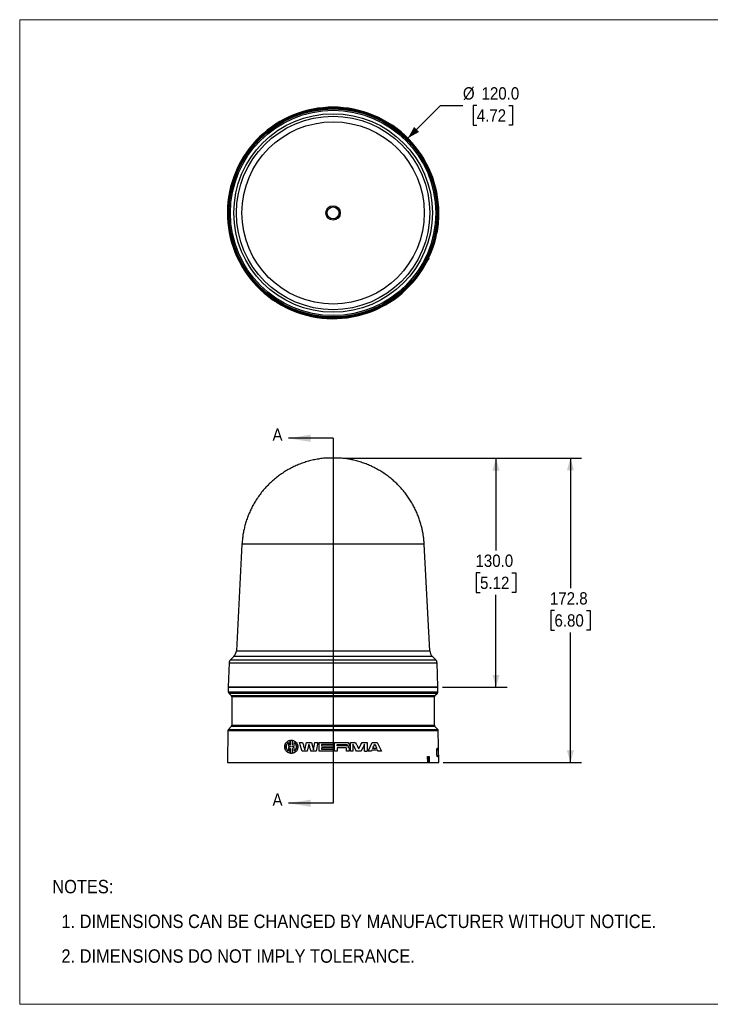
# Model space of a CAD drawing. Header units: millimetres. Extents: x 0 to 864, y 0 to 559.
# Tile 1 of 3: x 0 to 392, y 0 to 559. Entities that reach past the tile are written whole.
import ezdxf

# ---------------------------------------------------------------- set-up
doc = ezdxf.new("R2010")
doc.units = ezdxf.units.MM
doc.header["$LTSCALE"] = 2
doc.linetypes.add('SLD-Solid', pattern=[0])
doc.layers.add('DIMENSIONS', color=140, linetype='SLD-Solid', lineweight=25)
doc.layers.add('TEXT', color=140, linetype='SLD-Solid', lineweight=25)
doc.layers.add('HATCH', color=6, linetype='SLD-Solid')
doc.layers.add('SLD-DEFPOINTS', color=7, linetype='Continuous')
doc.styles.add('SLDTEXTSTYLE0', font='GOTHIC.TTF', dxfattribs={"width": 0.913})
doc.dimstyles.new('SLDDIMSTYLE0', dxfattribs={"dimtxt": 7, "dimasz": 7, "dimexe": 0, "dimexo": 0.0625, "dimgap": 1.75, "dimtad": 0, "dimtih": 1, "dimtoh": 1, "dimdec": 1, "dimrnd": 1e-09, "dimzin": 4, "dimdsep": 46, "dimtxsty": 'SLDTEXTSTYLE0', "dimsah": 1, "dimcen": 0.09, "dimadec": 0, "dimazin": 1, "dimtfac": 1, "dimtdec": 1, "dimtofl": 0, "dimtmove": 0, "dimatfit": 3, "dimfxl": 0, "dimfrac": 2, "dimtolj": 1, "dimtzin": 12, "dimarcsym": 0})
doc.dimstyles.new('SLDDIMSTYLE1', dxfattribs={"dimtxt": 7, "dimasz": 7, "dimexe": 0, "dimexo": 0.0625, "dimgap": 1.75, "dimtad": 0, "dimtih": 1, "dimtoh": 1, "dimdec": 1, "dimrnd": 1e-09, "dimzin": 12, "dimdsep": 46, "dimtxsty": 'SLDTEXTSTYLE0', "dimsah": 1, "dimcen": 0.09, "dimadec": 0, "dimazin": 3, "dimtfac": 1, "dimtdec": 1, "dimtofl": 0, "dimtmove": 0, "dimatfit": 3, "dimfxl": 0, "dimfrac": 2, "dimtolj": 1, "dimtzin": 12, "dimarcsym": 0})
doc.dimstyles.new('SLDDIMSTYLE2', dxfattribs={"dimtxt": 7, "dimasz": 7, "dimexe": 0, "dimexo": 0.0625, "dimgap": 1.75, "dimtad": 0, "dimtih": 1, "dimtoh": 1, "dimdec": 1, "dimrnd": 1e-09, "dimzin": 4, "dimdsep": 46, "dimtxsty": 'SLDTEXTSTYLE0', "dimsah": 1, "dimcen": 0, "dimadec": 0, "dimazin": 1, "dimtfac": 1, "dimtdec": 1, "dimtofl": 0, "dimtmove": 0, "dimatfit": 3, "dimfxl": 0, "dimfrac": 2, "dimtolj": 1, "dimtzin": 12, "dimarcsym": 0})

# ---------------------------------------------------------------- blocks, each defined once
blk = doc.blocks.new('Block2')
at = {"color": 7, "linetype": 'SLD-Solid', "lineweight": 18}
for p, q in [((0, 558.8), (863.6, 558.8)), ((0, 558.8), (0, 0)), ((863.6, 558.8), (863.6, 0)), ((0, 0), (863.6, 0))]:
    blk.add_line(p, q, dxfattribs=at)
blk = doc.blocks.new('SW_NOTE_0_2')
at = {"layer": 'TEXT', "color": 0, "char_height": 7.62, "attachment_point": 1, "style": 'SLDTEXTSTYLE0'}
for s, insert in [('NOTES:', (0, 9.73)), ('  1. DIMENSIONS CAN BE CHANGED BY MANUFACTURER WITHOUT NOTICE.', (0, -9.97)), ('  2. DIMENSIONS DO NOT IMPLY TOLERANCE.', (0, -29.68))]:
    blk.add_mtext(s, dxfattribs=dict(at, insert=insert))
blk = doc.blocks.new('_D')
at = {"layer": 'DIMENSIONS'}
for p, q in [((183.81, 309.92), (276.69, 309.92)), ((270.34, 309.92), (270.34, 257.52)), ((261.29, 244.88), (259.16, 244.88)), ((259.16, 244.88), (259.16, 233.77)), ((279.39, 244.88), (281.53, 244.88)), ((281.53, 244.88), (281.53, 233.77)), ((259.16, 233.77), (261.29, 233.77)), ((270.34, 179.95), (270.34, 232.35)), ((281.53, 233.77), (279.39, 233.77)), ((239.92, 179.95), (276.69, 179.95))]:
    blk.add_line(p, q, dxfattribs=at)
for points in [[(270.34, 309.92), (268.34, 302.92), (272.34, 302.92)], [(270.34, 179.95), (272.34, 186.95), (268.34, 186.95)]]:
    blk.add_solid(points, dxfattribs=at)
at = {"layer": 'DIMENSIONS', "char_height": 7, "attachment_point": 1, "style": 'SLDTEXTSTYLE0'}
for s, insert in [('130.0', (258.7, 255.24)), ('5.12', (261.29, 242.71))]:
    blk.add_mtext(s, dxfattribs=dict(at, insert=insert))
blk = doc.blocks.new('_D_1')
at = {"layer": 'DIMENSIONS'}
for p, q in [((184.36, 309.99), (318.94, 309.99)), ((312.59, 309.99), (312.59, 236.16)), ((303.54, 223.52), (301.4, 223.52)), ((301.4, 223.52), (301.4, 212.41)), ((321.64, 223.52), (323.77, 223.52)), ((323.77, 223.52), (323.77, 212.41)), ((301.4, 212.41), (303.54, 212.41)), ((323.77, 212.41), (321.64, 212.41)), ((312.59, 137.15), (312.59, 210.98)), ((240.42, 137.15), (318.94, 137.15))]:
    blk.add_line(p, q, dxfattribs=at)
for points in [[(312.59, 309.99), (310.59, 302.99), (314.59, 302.99)], [(312.59, 137.15), (314.59, 144.15), (310.59, 144.15)]]:
    blk.add_solid(points, dxfattribs=at)
at = {"layer": 'DIMENSIONS', "char_height": 7, "attachment_point": 1, "style": 'SLDTEXTSTYLE0'}
for s, insert in [('172.8', (300.95, 233.88)), ('6.80', (303.54, 221.35))]:
    blk.add_mtext(s, dxfattribs=dict(at, insert=insert))
blk = doc.blocks.new('_D_2')
at = {"layer": 'DIMENSIONS'}
for p, q in [((220.31, 491.55), (238.87, 510.11)), ((238.87, 510.11), (251.57, 510.11)), ((259.44, 510.11), (257.3, 510.11)), ((257.3, 510.11), (257.3, 499)), ((277.54, 510.11), (279.67, 510.11)), ((279.67, 510.11), (279.67, 499)), ((257.3, 499), (259.44, 499)), ((279.67, 499), (277.54, 499))]:
    blk.add_line(p, q, dxfattribs=at)
blk.add_solid([(220.31, 491.55), (226.67, 495.08), (223.84, 497.91)], dxfattribs=at)
at = {"layer": 'DIMENSIONS', "char_height": 7, "attachment_point": 1, "style": 'SLDTEXTSTYLE0'}
for s, insert in [('%%c', (251.57, 520.47)), ('120.0', (262.13, 520.47)), ('4.72', (259.44, 507.94))]:
    blk.add_mtext(s, dxfattribs=dict(at, insert=insert))

msp = doc.modelspace()

# ---------------------------------------------------------------- linework, layer by layer
at = {"color": 7, "linetype": 'SLD-Solid', "lineweight": 18}
for p, q in [((0, 0), (0, 558.8)), ((0, 558.8), (863.6, 558.8)), ((0, 0), (863.6, 0))]:
    msp.add_line(p, q, dxfattribs=at)
for p, q in [((237.08, 440.17), (237.16, 440.17)), ((237.23, 440.67), (237.15, 440.67)), ((231.53, 422.39), (231.89, 422.42)), ((232.05, 423.45), (232.38, 423.42)), ((152.58, 394.91), (152.58, 394.87)), ((152.58, 394.87), (152.58, 394.86)), ((152.58, 394.86), (152.58, 394.82)), ((153.4, 394.57), (153.4, 394.55)), ((153.4, 394.55), (153.4, 394.51)), ((153.74, 394.42), (153.74, 394.41)), ((153.74, 394.34), (153.74, 394.34)), ((153.74, 394.27), (153.74, 394.32)), ((154.56, 394.06), (154.56, 394.05)), ((154.56, 394.05), (154.56, 394)), ((154.56, 393.98), (154.56, 393.99)), ((154.9, 393.92), (154.9, 393.91)), ((154.9, 393.86), (154.9, 393.91)), ((155.72, 393.51), (155.72, 393.55)), ((155.72, 393.5), (155.72, 393.51)), ((155.72, 393.46), (155.72, 393.5)), ((157.9, 392.69), (157.9, 392.7)), ((158.81, 392.43), (158.81, 392.41)), ((160.52, 391.88), (160.52, 391.87)), ((161.77, 391.45), (161.77, 391.44)), ((162.81, 391.23), (162.81, 391.22)), ((194.31, 391.6), (194.31, 391.59)), ((195.74, 391.94), (195.74, 392.01)), ((197.17, 392.5), (197.17, 392.49)), ((197.17, 392.49), (197.17, 392.4)), ((197.74, 392.61), (197.74, 392.6)), ((200.1, 393.58), (200.1, 393.57)), ((202.95, 394.81), (202.95, 394.8)), ((205.31, 395.87), (205.31, 395.86)), ((165.67, 390.56), (165.67, 390.55)), ((166.67, 390.3), (166.67, 390.29)), ((167.6, 390.19), (167.6, 390.18)), ((169.31, 389.91), (169.31, 389.92)), ((169.95, 389.83), (169.95, 389.82)), ((169.95, 389.74), (169.95, 389.82)), ((171.38, 389.63), (171.38, 389.62)), ((171.38, 389.6), (171.38, 389.59)), ((177.88, 389.3), (177.88, 389.29)), ((177.88, 389.29), (177.88, 389.27)), ((177.88, 389.27), (177.88, 389.26)), ((177.88, 389.26), (177.88, 389.24)), ((177.88, 389.23), (177.88, 389.24)), ((177.88, 389.23), (177.88, 389.21)), ((178.74, 389.31), (178.74, 389.3)), ((178.74, 389.22), (178.74, 389.3)), ((180.17, 389.31), (180.17, 389.32)), ((180.17, 389.29), (180.17, 389.26)), ((185.52, 389.7), (185.52, 389.73)), ((185.72, 389.79), (185.72, 389.78)), ((186.1, 389.87), (186.1, 389.86)), ((186.32, 389.85), (186.32, 389.85)), ((186.71, 389.95), (186.71, 389.94)), ((186.95, 389.96), (186.95, 389.97)), ((186.95, 389.94), (186.95, 389.93)), ((186.95, 389.93), (186.95, 389.9)), ((187.74, 390.12), (187.74, 390.11)), ((187.74, 390.03), (187.74, 390.11)), ((189.17, 390.35), (189.17, 390.29)), ((190.6, 390.67), (190.6, 390.66)), ((192.41, 391.04), (192.41, 391.03)), ((174.34, 309.99), (173.79, 309.99)), ((181.82, 309.99), (173.95, 309.99)), ((181.97, 309.99), (174.34, 309.99)), ((126.16, 261.07), (122.99, 200.69)), ((229.6, 261.07), (126.16, 261.07)), ((232.77, 200.69), (229.6, 261.07)), ((121.54, 197.41), (119.62, 195.5)), ((234.23, 197.41), (121.54, 197.41)), ((122.99, 200.69), (232.77, 200.69)), ((236.14, 195.5), (234.23, 197.41)), ((118.86, 193.74), (118.38, 180.15)), ((118.86, 193.74), (236.91, 193.74)), ((119.62, 195.5), (236.14, 195.5)), ((237.38, 180.15), (236.91, 193.74)), ((118.38, 180.15), (237.38, 180.15)), ((118.38, 179.95), (118.38, 177.36)), ((118.38, 179.95), (237.38, 179.95)), ((120.61, 180.15), (120.61, 179.95)), ((235.16, 179.95), (235.15, 180.15)), ((237.38, 177.36), (237.38, 179.95)), ((118.38, 177.36), (237.38, 177.36)), ((118.67, 176.66), (120.09, 175.24)), ((118.67, 176.66), (237.09, 176.66)), ((120.09, 175.24), (235.67, 175.24)), ((120.38, 174.54), (120.38, 158.36)), ((235.38, 174.54), (120.38, 174.54)), ((235.38, 158.36), (235.38, 174.54)), ((235.67, 175.24), (237.09, 176.66)), ((120.09, 157.66), (118.47, 156.04)), ((235.67, 157.66), (120.09, 157.66)), ((120.38, 158.36), (235.38, 158.36)), ((237.3, 156.04), (235.67, 157.66)), ((118.18, 155.35), (117.88, 137.15)), ((118.18, 155.35), (237.59, 155.35)), ((118.47, 156.04), (237.3, 156.04)), ((237.88, 137.15), (237.59, 155.35)), ((152.58, 148.62), (152.58, 146.52)), ((152.58, 145.78), (152.58, 143.68)), ((153.4, 149.83), (153.4, 147.13)), ((153.74, 147.07), (153.74, 149.88)), ((153.74, 146.24), (153.74, 146.06)), ((154.56, 149.88), (154.56, 147.07)), ((154.56, 146.06), (154.56, 146.24)), ((154.9, 147.13), (154.9, 149.83)), ((155.72, 146.52), (155.72, 148.62)), ((155.72, 143.68), (155.72, 145.78)), ((158.81, 148.58), (160.52, 148.58)), ((161.77, 144.48), (162.81, 148.58)), ((162.81, 148.58), (165.67, 148.58)), ((164.17, 147.72), (163.1, 143.58)), ((165.67, 148.58), (166.67, 144.48)), ((166.67, 144.48), (167.6, 148.58)), ((167.6, 148.58), (169.31, 148.58)), ((169.31, 148.58), (168.24, 143.58)), ((169.95, 143.58), (169.95, 148.58)), ((169.95, 148.58), (177.88, 148.58)), ((177.88, 147.4), (171.38, 147.4)), ((171.38, 147.4), (171.38, 146.67)), ((171.38, 146.67), (177.88, 146.67)), ((177.88, 145.49), (171.38, 145.49)), ((171.38, 145.49), (171.38, 144.76)), ((177.88, 148.58), (177.88, 147.4)), ((177.88, 146.67), (177.88, 145.49)), ((178.74, 148.58), (186.1, 148.58)), ((178.74, 143.58), (178.74, 148.58)), ((180.17, 147.4), (185.72, 147.4)), ((180.17, 146.67), (180.17, 147.4)), ((185.72, 146.67), (180.17, 146.67)), ((185.38, 145.49), (180.17, 145.49)), ((180.17, 145.49), (180.17, 143.58)), ((185.52, 143.58), (185.52, 145.35)), ((186.95, 145.36), (186.95, 143.58)), ((187.74, 143.58), (187.74, 148.58)), ((187.74, 148.58), (190.6, 148.58)), ((189.17, 147.72), (189.17, 143.58)), ((194.31, 148.58), (197.17, 148.58)), ((195.74, 143.58), (195.74, 147.72)), ((197.17, 148.58), (197.17, 143.58)), ((200.1, 148.58), (202.95, 148.58)), ((202.95, 148.58), (205.31, 143.58)), ((236.99, 145.39), (237.15, 145.4)), ((153.4, 145.18), (153.4, 142.48)), ((153.74, 142.43), (153.74, 145.24)), ((154.56, 145.24), (154.56, 142.43)), ((154.9, 142.48), (154.9, 145.18)), ((163.1, 143.58), (160.31, 143.58)), ((168.24, 143.58), (165.31, 143.58)), ((177.88, 143.58), (169.95, 143.58)), ((171.38, 144.76), (177.88, 144.76)), ((177.88, 144.76), (177.88, 143.58)), ((180.17, 143.58), (178.74, 143.58)), ((186.95, 143.58), (185.52, 143.58)), ((189.17, 143.58), (187.74, 143.58)), ((193.74, 143.58), (191.17, 143.58)), ((195.74, 143.58), (197.17, 143.58)), ((199.67, 143.58), (197.74, 143.58)), ((199.92, 144.15), (199.67, 143.58)), ((203.13, 144.15), (199.92, 144.15)), ((202.65, 145.22), (200.4, 145.22)), ((203.38, 143.58), (203.13, 144.15)), ((205.31, 143.58), (203.38, 143.58)), ((231.6, 137.15), (231.53, 140.68)), ((231.53, 140.68), (231.89, 140.65)), ((231.89, 140.65), (232.38, 140.65)), ((231.89, 137.15), (231.89, 140.65)), ((232.05, 140.68), (232.38, 140.65)), ((232.38, 140.65), (232.38, 137.15)), ((237.23, 140.49), (237.08, 140.51)), ((117.88, 137.15), (231.6, 137.15)), ((231.89, 137.15), (231.6, 137.15)), ((231.89, 137.15), (232.38, 137.15)), ((232.38, 137.15), (237.88, 137.15))]:
    msp.add_line(p, q)
at = {"flags": 128}
msp.add_lwpolyline([(197.74, 143.58), (198.92, 146.09), (200.1, 148.58)], dxfattribs=at)
for radius in [59.71, 59.5, 59.03, 58.26, 56.34, 54.89, 51.72, 4.09, 3.39]:
    msp.add_circle((177.88, 449.12), radius)
for centre, radius, start, end in [((177.88, 449.12), 60, 334.6627, 333.5494), ((177.88, 449.12), 60.25, 333.6947, 334.7508), ((177.88, 449.12), 59.82, 251.4074, 253.1314), ((177.88, 449.12), 59.83, 251.4106, 253.1343), ((177.88, 449.12), 59.91, 252.9435, 255.7109), ((177.88, 449.12), 59.82, 255.4062, 258.2174), ((177.88, 449.12), 59.83, 255.4087, 258.2194), ((177.88, 449.12), 59.91, 282.8133, 285.3491), ((177.88, 449.12), 59.82, 285.9413, 288.8093), ((177.88, 449.12), 59.83, 285.9386, 288.806), ((177.88, 449.12), 59.91, 287.3426, 288.7798), ((177.88, 449.12), 59.91, 289.358, 291.3253), ((177.88, 449.12), 59.9, 291.592, 294.9264), ((177.88, 449.12), 59.82, 291.8007, 294.7806), ((177.88, 449.12), 59.83, 291.7969, 294.7762), ((177.88, 449.12), 59.88, 292.0937, 294.4283), ((177.88, 449.12), 59.87, 292.5139, 294.0116), ((177.88, 449.12), 59.91, 295.1927, 297.2489), ((177.88, 449.12), 59.91, 257.8864, 260.7371), ((177.88, 449.12), 59.82, 260.0984, 261.7613), ((177.88, 449.12), 59.83, 260.1001, 261.7627), ((177.88, 449.12), 59.82, 262.383, 270), ((177.88, 449.12), 59.83, 262.3843, 270), ((177.88, 449.12), 59.91, 262.3946, 270), ((177.88, 449.12), 59.85, 263.7647, 270), ((177.88, 449.12), 59.84, 263.7645, 270), ((177.88, 449.12), 59.86, 263.7658, 270), ((177.88, 449.12), 59.88, 263.768, 270), ((177.88, 449.12), 59.88, 263.7678, 270), ((177.88, 449.12), 59.89, 263.769, 270), ((177.88, 449.12), 59.82, 270.8211, 277.8932), ((177.88, 449.12), 59.83, 270.8209, 277.8918), ((177.88, 449.12), 59.91, 270.8198, 272.1866), ((177.88, 449.12), 59.84, 272.1889, 277.527), ((177.88, 449.12), 59.85, 272.1888, 277.5268), ((177.88, 449.12), 59.86, 272.1885, 277.5255), ((177.88, 449.12), 59.88, 272.1878, 277.1958), ((177.88, 449.12), 59.91, 277.3298, 278.7096), ((177.88, 449.12), 59.82, 279.4851, 282.2723), ((177.88, 449.12), 59.83, 279.4835, 282.2702), ((177.88, 449.12), 59.91, 279.4707, 280.8588), ((173.95, 307.99), 2, 90, 94.533), ((181.82, 307.99), 2, 85.467, 90), ((118, 200.95), 5, 315, 357), ((237.76, 200.95), 5, 183, 225), ((121.47, 193.65), 2.61, 135, 178), ((234.3, 193.65), 2.61, 2, 45), ((119.38, 177.36), 1, 180, 225), ((119.38, 174.54), 1, 0, 45), ((236.38, 174.54), 1, 135, 180), ((236.38, 177.36), 1, 315, 0), ((119.38, 158.36), 1, 315, 0), ((236.38, 158.36), 1, 180, 225), ((119.17, 155.33), 1, 135, 179.076), ((236.59, 155.33), 1, 0.924, 45)]:
    msp.add_arc(centre, radius, start, end)
for centre, major_axis, ratio, start_param, end_param in [((174.13, 449.12), (59.1, 0), 0.997987, 4.50157, 4.519582), ((174.13, 449.12), (59.11, 0), 0.997987, 4.501617, 4.519626), ((175.81, 449.12), (60.65, 0), 0.999415, 5.082411, 5.124455), ((175.81, 449.12), (60.66, 0), 0.999415, 5.082353, 5.124389), ((175.7, 449.12), (60.77, 0), 0.999353, 5.117892, 5.122484), ((179.9, 449.12), (59.03, 0), 0.999415, 5.113598, 5.157397), ((179.9, 449.12), (59.04, 0), 0.999415, 5.11352, 5.15731), ((180.01, 449.12), (59.07, 0), 0.999353, 5.114551, 5.119268), ((174.19, 449.12), (59.21, 0), 0.998053, 4.523944, 4.542333), ((181.91, 449.12), (60.89, 0), 0.997811, 4.442395, 4.459396), ((181.91, 449.12), (60.9, 0), 0.997811, 4.442429, 4.459427), ((173.65, 449.12), (59.38, 0), 0.997461, 4.59449, 4.610221), ((173.65, 449.12), (59.39, 0), 0.997461, 4.594522, 4.610251), ((173.4, 449.12), (59.52, 0), 0.997163, 4.625532, 4.643589), ((179.77, 449.12), (59.47, 0), 0.999496, 4.895446, 4.926565)]:
    msp.add_ellipse(centre, major_axis=major_axis, ratio=ratio, start_param=start_param, end_param=end_param)
for points, knots in [([(237.15, 440.67), (237.17, 440.83), (237.19, 440.99), (237.24, 441.3), (237.26, 441.46), (237.3, 441.75), (237.32, 441.89), (237.35, 442.16), (237.37, 442.29), (237.4, 442.51), (237.41, 442.61), (237.43, 442.79), (237.44, 442.87), (237.46, 443), (237.47, 443.04), (237.48, 443.11), (237.48, 443.12), (237.49, 443.13), (237.49, 443.11), (237.49, 443.05), (237.49, 443), (237.48, 442.88), (237.47, 442.8), (237.46, 442.62), (237.45, 442.52), (237.43, 442.29), (237.41, 442.17), (237.39, 441.9), (237.37, 441.76), (237.33, 441.46), (237.32, 441.3), (237.27, 440.99), (237.25, 440.83), (237.23, 440.67)], [0, 0, 0, 0, 0.0625, 0.0625, 0.125, 0.125, 0.1875, 0.1875, 0.25, 0.25, 0.3125, 0.3125, 0.375, 0.375, 0.4375, 0.4375, 0.5, 0.5, 0.5625, 0.5625, 0.625, 0.625, 0.6875, 0.6875, 0.75, 0.75, 0.8125, 0.8125, 0.875, 0.875, 0.9375, 0.9375, 1, 1, 1, 1]), ([(237.16, 440.17), (237.13, 440.01), (237.11, 439.85), (237.06, 439.54), (237.03, 439.38), (236.98, 439.09), (236.95, 438.95), (236.9, 438.68), (236.88, 438.55), (236.84, 438.33), (236.81, 438.23), (236.78, 438.05), (236.76, 437.97), (236.73, 437.85), (236.72, 437.8), (236.7, 437.73), (236.7, 437.72), (236.69, 437.72), (236.69, 437.73), (236.7, 437.79), (236.7, 437.84), (236.72, 437.96), (236.73, 438.04), (236.76, 438.22), (236.78, 438.32), (236.82, 438.55), (236.84, 438.68), (236.88, 438.94), (236.91, 439.08), (236.95, 439.38), (236.98, 439.53), (237.03, 439.85), (237.05, 440.01), (237.08, 440.17)], [0, 0, 0, 0, 0.0625, 0.0625, 0.125, 0.125, 0.1875, 0.1875, 0.25, 0.25, 0.3125, 0.3125, 0.375, 0.375, 0.4375, 0.4375, 0.5, 0.5, 0.5625, 0.5625, 0.625, 0.625, 0.6875, 0.6875, 0.75, 0.75, 0.8125, 0.8125, 0.875, 0.875, 0.9375, 0.9375, 1, 1, 1, 1]), ([(237.08, 440.17), (237.08, 440.21), (237.09, 440.25), (237.09, 440.29), (237.1, 440.34), (237.11, 440.38), (237.11, 440.42), (237.13, 440.5), (237.14, 440.59), (237.15, 440.67)], [0, 0, 0, 0, 0.0001264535, 0.0001264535, 0.0001264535, 0.000252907, 0.000252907, 0.000252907, 0.0005053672, 0.0005053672, 0.0005053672, 0.0005053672]), ([(237.23, 440.67), (237.22, 440.63), (237.22, 440.59), (237.21, 440.54), (237.21, 440.5), (237.2, 440.46), (237.19, 440.42), (237.18, 440.34), (237.17, 440.25), (237.16, 440.17)], [0, 0, 0, 0, 0.0001264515, 0.0001264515, 0.0001264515, 0.0002529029, 0.0002529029, 0.0002529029, 0.0005053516, 0.0005053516, 0.0005053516, 0.0005053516]), ([(231.53, 422.39), (231.59, 422.49), (231.64, 422.59), (231.69, 422.7), (231.74, 422.8), (231.79, 422.9), (231.84, 423.01), (231.91, 423.15), (231.98, 423.3), (232.05, 423.45)], [0, 0, 0, 0, 0.000344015, 0.000344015, 0.000344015, 0.000688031, 0.000688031, 0.000688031, 0.001178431, 0.001178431, 0.001178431, 0.001178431]), ([(150.43, 395.93), (150.42, 395.94), (150.36, 395.98), (150.61, 395.86), (151.14, 395.61), (152.01, 395.2), (152.82, 394.82), (153.31, 394.61), (153.4, 394.57)], [0, 0, 0, 0, 0.039771, 0.2518757, 0.4644364, 0.6928804, 0.9449774, 1, 1, 1, 1]), ([(150.43, 395.92), (150.42, 395.93), (150.36, 395.97), (150.61, 395.85), (151.14, 395.6), (152.01, 395.19), (152.82, 394.81), (153.31, 394.59), (153.4, 394.55)], [0, 0, 0, 0, 0.039751, 0.251869, 0.464441, 0.69289, 0.944984, 1, 1, 1, 1]), ([(151.22, 395.53), (151.22, 395.53), (151.17, 395.55), (151.34, 395.46), (151.71, 395.26), (152.19, 395.02), (152.51, 394.87), (152.58, 394.83)], [0, 0, 0, 0, 0.0036, 0.297167, 0.592284, 0.908547, 1, 1, 1, 1]), ([(152.58, 394.82), (152.38, 394.92), (152.2, 395.01), (151.87, 395.17), (151.72, 395.24), (151.54, 395.34), (151.49, 395.37), (151.39, 395.42), (151.35, 395.44), (151.25, 395.49), (151.22, 395.51), (151.22, 395.52), (151.25, 395.51), (151.34, 395.47), (151.38, 395.46), (151.48, 395.41), (151.53, 395.39), (151.71, 395.31), (151.86, 395.24), (152.19, 395.09), (152.38, 395), (152.58, 394.91)], [0, 0, 0, 0, 0.125, 0.125, 0.25, 0.25, 0.3125, 0.3125, 0.375, 0.375, 0.5, 0.5, 0.625, 0.625, 0.6875, 0.6875, 0.75, 0.75, 0.875, 0.875, 1, 1, 1, 1]), ([(154.9, 393.92), (155.32, 393.74), (156.15, 393.4), (157.15, 393.01), (157.79, 392.76), (157.86, 392.72), (157.89, 392.7)], [0, 0, 0, 0, 0.264529, 0.529615, 0.780053, 1, 1, 1, 1]), ([(154.9, 393.91), (155.32, 393.73), (156.15, 393.39), (157.16, 393), (157.78, 392.75), (157.96, 392.66), (157.74, 392.72), (157.16, 392.92), (156.43, 393.17), (155.87, 393.39), (155.67, 393.47)], [0, 0, 0, 0, 0.144644, 0.289593, 0.426535, 0.555005, 0.67878, 0.801956, 0.928403, 1, 1, 1, 1]), ([(155.72, 393.55), (155.92, 393.47), (156.1, 393.39), (156.44, 393.26), (156.58, 393.2), (156.76, 393.13), (156.81, 393.1), (156.91, 393.07), (156.95, 393.05), (157.04, 393.01), (157.08, 392.99), (157.08, 392.98), (157.05, 392.99), (156.95, 393.02), (156.91, 393.03), (156.82, 393.06), (156.77, 393.08), (156.59, 393.14), (156.44, 393.19), (156.11, 393.32), (155.92, 393.39), (155.72, 393.46)], [0, 0, 0, 0, 0.125, 0.125, 0.25, 0.25, 0.3125, 0.3125, 0.375, 0.375, 0.5, 0.5, 0.625, 0.625, 0.6875, 0.6875, 0.75, 0.75, 0.875, 0.875, 1, 1, 1, 1]), ([(155.72, 393.48), (155.97, 393.38), (156.48, 393.19), (156.93, 393.03), (157, 393.02), (157.02, 393.01)], [0, 0, 0, 0, 0.3763752, 0.7534891, 1, 1, 1, 1]), ([(160.31, 391.85), (160.06, 391.94), (159.56, 392.12), (159.06, 392.32), (158.81, 392.41)], [0, 0, 0, 0, 0.501128, 1, 1, 1, 1]), ([(160.52, 391.88), (160.73, 391.8), (161.14, 391.66), (161.56, 391.52), (161.77, 391.45)], [0, 0, 0, 0, 0.496919, 1, 1, 1, 1]), ([(160.52, 391.87), (160.73, 391.79), (161.15, 391.65), (161.56, 391.51), (161.77, 391.44)], [0, 0, 0, 0, 0.49915, 1, 1, 1, 1]), ([(192.41, 391.04), (192.62, 391.1), (193.05, 391.22), (193.68, 391.41), (194.1, 391.54), (194.31, 391.6)], [0, 0, 0, 0, 0.337845, 0.671178, 1, 1, 1, 1]), ([(192.41, 391.03), (192.62, 391.09), (193.05, 391.21), (193.68, 391.4), (194.1, 391.53), (194.31, 391.59)], [0, 0, 0, 0, 0.33417, 0.6675, 1, 1, 1, 1]), ([(195.74, 392.01), (195.52, 391.93), (195.07, 391.78), (194.41, 391.56), (193.96, 391.42), (193.74, 391.35)], [0, 0, 0, 0, 0.332325, 0.665655, 1, 1, 1, 1]), ([(200.4, 393.64), (200.59, 393.72), (200.97, 393.89), (201.34, 394.06), (201.52, 394.15)], [0, 0, 0, 0, 0.502633, 1, 1, 1, 1]), ([(201.52, 394.15), (201.71, 394.22), (202.09, 394.37), (202.46, 394.52), (202.65, 394.6)], [0, 0, 0, 0, 0.503174, 1, 1, 1, 1]), ([(165.31, 390.55), (165.12, 390.6), (164.74, 390.71), (164.36, 390.82), (164.17, 390.87)], [0, 0, 0, 0, 0.500644, 1, 1, 1, 1]), ([(185.38, 389.72), (185.4, 389.72), (185.41, 389.72), (185.43, 389.72), (185.44, 389.72), (185.46, 389.72), (185.47, 389.73), (185.48, 389.73), (185.49, 389.73), (185.5, 389.73), (185.51, 389.73), (185.52, 389.73), (185.52, 389.73), (185.52, 389.73), (185.52, 389.73), (185.52, 389.73)], [0, 0, 0, 0, 0.0000485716, 0.0000485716, 0.0000485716, 0.0000971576, 0.0000971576, 0.0000971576, 0.00014552, 0.00014552, 0.00014552, 0.0001934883, 0.0001934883, 0.0001934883, 0.0002239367, 0.0002239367, 0.0002239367, 0.0002239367]), ([(185.72, 389.79), (185.81, 389.8), (185.88, 389.81), (185.99, 389.82), (186.02, 389.83), (186.02, 389.82), (185.99, 389.82), (185.88, 389.8), (185.81, 389.79), (185.72, 389.78)], [0, 0, 0, 0, 0.25, 0.25, 0.5, 0.5, 0.75, 0.75, 1, 1, 1, 1]), ([(185.72, 389.79), (185.76, 389.79), (185.81, 389.8), (185.85, 389.81), (185.85, 389.81)], [0, 0, 0, 0, 0.869491, 1, 1, 1, 1]), ([(186.1, 389.87), (186.22, 389.89), (186.34, 389.9), (186.56, 389.93), (186.65, 389.95), (186.71, 389.95)], [0, 0, 0, 0, 0.5, 0.5, 1, 1, 1, 1]), ([(186.1, 389.86), (186.22, 389.88), (186.34, 389.89), (186.56, 389.92), (186.65, 389.94), (186.71, 389.94)], [0, 0, 0, 0, 0.5, 0.5, 1, 1, 1, 1]), ([(186.32, 389.85), (186.31, 389.85), (186.31, 389.85), (186.31, 389.85), (186.31, 389.85), (186.31, 389.85), (186.31, 389.85), (186.31, 389.85), (186.31, 389.85), (186.31, 389.85), (186.31, 389.85), (186.31, 389.85), (186.31, 389.85), (186.31, 389.85), (186.31, 389.85), (186.31, 389.85), (186.31, 389.85), (186.31, 389.85), (186.31, 389.85), (186.31, 389.85), (186.31, 389.85), (186.31, 389.85), (186.31, 389.85), (186.31, 389.85), (186.31, 389.85)], [0, 0, 0, 0, 0.00000266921, 0.00000266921, 0.00000266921, 0.00000533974, 0.00000533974, 0.00000533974, 0.00000799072, 0.00000799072, 0.00000799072, 0.00001061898, 0.00001061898, 0.00001061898, 0.00001323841, 0.00001323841, 0.00001323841, 0.00001586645, 0.00001586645, 0.00001586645, 0.00001851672, 0.00001851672, 0.00001851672, 0.00001894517, 0.00001894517, 0.00001894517, 0.00001894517]), ([(186.71, 389.95), (186.82, 389.96), (186.96, 389.98), (186.93, 389.97), (186.92, 389.97)], [0, 0, 0, 0, 0.718606, 1, 1, 1, 1]), ([(186.71, 389.94), (186.78, 389.95), (186.84, 389.96), (186.92, 389.96), (186.94, 389.97), (186.97, 389.96), (186.91, 389.95), (186.79, 389.92)], [0, 0, 0, 0, 0.25, 0.25, 0.5, 0.5, 1, 1, 1, 1]), ([(191.17, 390.7), (190.95, 390.66), (190.5, 390.58), (189.83, 390.46), (189.39, 390.39), (189.17, 390.35)], [0, 0, 0, 0, 0.332798, 0.666128, 1, 1, 1, 1]), ([(190.6, 390.66), (190.9, 390.72), (191.5, 390.83), (192.11, 390.96), (192.41, 391.03)], [0, 0, 0, 0, 0.500617, 1, 1, 1, 1]), ([(173.86, 309.98), (173.62, 309.96), (172.41, 309.89), (170.24, 309.6), (167.37, 309.1), (164.54, 308.43), (161.74, 307.6), (158.99, 306.61), (156.3, 305.47), (153.67, 304.17), (151.12, 302.73), (148.64, 301.14), (146.26, 299.41), (143.97, 297.55), (141.79, 295.55), (139.72, 293.42), (137.76, 291.16), (135.93, 288.78), (134.22, 286.28), (132.71, 283.76), (131.39, 281.24), (130.25, 278.75), (129.24, 276.22), (128.37, 273.64), (127.64, 271.05), (127.07, 268.48), (126.64, 266.03), (126.38, 263.9), (126.23, 262.33), (126.19, 261.5), (126.17, 261.21)], [0, 0, 0, 0, 0.009761, 0.048827, 0.087925, 0.127058, 0.166227, 0.205437, 0.244693, 0.284, 0.323365, 0.3628, 0.402316, 0.44193, 0.481662, 0.52154, 0.561601, 0.601892, 0.642481, 0.683462, 0.720276, 0.757034, 0.793697, 0.830199, 0.866413, 0.902052, 0.936325, 0.966531, 0.988437, 1, 1, 1, 1]), ([(229.59, 261.2), (229.59, 261.24), (229.58, 261.69), (229.48, 262.81), (229.32, 264.58), (229.01, 266.69), (228.61, 268.92), (228.07, 271.24), (227.39, 273.63), (226.58, 276.06), (225.62, 278.5), (224.52, 280.93), (223.28, 283.34), (221.89, 285.71), (220.37, 288.02), (218.71, 290.27), (216.92, 292.44), (215, 294.52), (212.96, 296.49), (210.81, 298.37), (208.56, 300.12), (206.2, 301.75), (203.75, 303.26), (201.22, 304.62), (198.61, 305.85), (195.94, 306.93), (193.2, 307.86), (190.41, 308.64), (187.58, 309.26), (184.76, 309.73), (182.86, 309.9), (181.93, 309.99)], [0, 0, 0, 0, 0.001769, 0.018061, 0.045181, 0.07353, 0.104128, 0.136275, 0.169674, 0.20408, 0.239302, 0.275188, 0.311618, 0.34849, 0.385724, 0.423253, 0.461025, 0.498997, 0.537134, 0.575408, 0.613796, 0.652281, 0.690848, 0.729485, 0.768183, 0.806934, 0.845731, 0.884571, 0.923449, 0.962361, 1, 1, 1, 1]), ([(153.4, 142.48), (152.99, 142.56), (152.61, 142.71), (152.08, 143.02), (151.9, 143.14), (151.58, 143.41), (151.44, 143.56), (151.16, 143.88), (151.03, 144.05), (150.81, 144.42), (150.72, 144.62), (150.56, 145.03), (150.5, 145.25), (150.42, 145.68), (150.4, 145.9), (150.4, 146.35), (150.42, 146.58), (150.49, 147.02), (150.55, 147.23), (150.7, 147.65), (150.8, 147.85), (151.02, 148.23), (151.14, 148.41), (151.42, 148.74), (151.57, 148.89), (151.89, 149.16), (152.07, 149.28), (152.42, 149.49), (152.61, 149.58), (153, 149.73), (153.19, 149.79), (153.4, 149.83)], [0, 0, 0, 0, 0.125, 0.125, 0.1875, 0.1875, 0.25, 0.25, 0.3125, 0.3125, 0.375, 0.375, 0.4375, 0.4375, 0.5, 0.5, 0.5625, 0.5625, 0.625, 0.625, 0.6875, 0.6875, 0.75, 0.75, 0.8125, 0.8125, 0.875, 0.875, 0.9375, 0.9375, 1, 1, 1, 1]), ([(153.4, 142.48), (152.99, 142.56), (152.61, 142.71), (152.08, 143.02), (151.9, 143.14), (151.58, 143.41), (151.44, 143.56), (151.16, 143.88), (151.03, 144.05), (150.81, 144.42), (150.72, 144.62), (150.56, 145.03), (150.5, 145.25), (150.42, 145.68), (150.4, 145.9), (150.4, 146.35), (150.42, 146.58), (150.49, 147.02), (150.55, 147.23), (150.7, 147.65), (150.8, 147.85), (151.02, 148.23), (151.14, 148.41), (151.42, 148.74), (151.57, 148.89), (151.89, 149.16), (152.07, 149.28), (152.42, 149.49), (152.61, 149.58), (153, 149.73), (153.19, 149.79), (153.4, 149.83)], [0, 0, 0, 0, 0.125, 0.125, 0.1875, 0.1875, 0.25, 0.25, 0.3125, 0.3125, 0.375, 0.375, 0.4375, 0.4375, 0.5, 0.5, 0.5625, 0.5625, 0.625, 0.625, 0.6875, 0.6875, 0.75, 0.75, 0.8125, 0.8125, 0.875, 0.875, 0.9375, 0.9375, 1, 1, 1, 1]), ([(152.58, 143.68), (152.38, 143.81), (152.2, 143.96), (151.87, 144.3), (151.72, 144.5), (151.54, 144.82), (151.49, 144.93), (151.39, 145.16), (151.35, 145.28), (151.25, 145.64), (151.22, 145.89), (151.22, 146.39), (151.25, 146.65), (151.34, 147.01), (151.38, 147.13), (151.48, 147.36), (151.53, 147.47), (151.71, 147.8), (151.86, 148), (152.19, 148.34), (152.38, 148.5), (152.58, 148.62)], [0, 0, 0, 0, 0.125, 0.125, 0.25, 0.25, 0.3125, 0.3125, 0.375, 0.375, 0.5, 0.5, 0.625, 0.625, 0.6875, 0.6875, 0.75, 0.75, 0.875, 0.875, 1, 1, 1, 1]), ([(152.58, 148.62), (152.38, 148.5), (152.19, 148.35), (151.86, 148), (151.71, 147.8), (151.53, 147.48), (151.48, 147.37), (151.39, 147.14), (151.35, 147.02), (151.25, 146.65), (151.22, 146.4), (151.22, 145.89), (151.25, 145.65), (151.35, 145.28), (151.39, 145.16), (151.48, 144.93), (151.54, 144.82), (151.72, 144.5), (151.86, 144.31), (152.19, 143.96), (152.38, 143.81), (152.58, 143.68)], [0, 0, 0, 0, 0.125, 0.125, 0.25, 0.25, 0.3125, 0.3125, 0.375, 0.375, 0.5, 0.5, 0.625, 0.625, 0.6875, 0.6875, 0.75, 0.75, 0.875, 0.875, 1, 1, 1, 1]), ([(154.9, 149.83), (155.3, 149.75), (155.68, 149.6), (156.23, 149.28), (156.4, 149.16), (156.72, 148.89), (156.87, 148.74), (157.15, 148.41), (157.27, 148.24), (157.49, 147.86), (157.59, 147.67), (157.74, 147.26), (157.8, 147.04), (157.88, 146.61), (157.9, 146.39), (157.9, 145.95), (157.88, 145.73), (157.8, 145.3), (157.75, 145.08), (157.6, 144.67), (157.5, 144.47), (157.29, 144.09), (157.16, 143.91), (156.88, 143.58), (156.73, 143.43), (156.41, 143.16), (156.24, 143.03), (155.87, 142.82), (155.69, 142.73), (155.3, 142.58), (155.1, 142.52), (154.9, 142.48)], [0, 0, 0, 0, 0.125, 0.125, 0.1875, 0.1875, 0.25, 0.25, 0.3125, 0.3125, 0.375, 0.375, 0.4375, 0.4375, 0.5, 0.5, 0.5625, 0.5625, 0.625, 0.625, 0.6875, 0.6875, 0.75, 0.75, 0.8125, 0.8125, 0.875, 0.875, 0.9375, 0.9375, 1, 1, 1, 1]), ([(154.9, 149.83), (155.3, 149.75), (155.68, 149.6), (156.23, 149.28), (156.4, 149.16), (156.72, 148.89), (156.87, 148.74), (157.15, 148.41), (157.27, 148.24), (157.49, 147.86), (157.59, 147.67), (157.74, 147.26), (157.8, 147.04), (157.88, 146.61), (157.9, 146.39), (157.9, 145.95), (157.88, 145.73), (157.8, 145.3), (157.75, 145.08), (157.6, 144.67), (157.5, 144.47), (157.29, 144.09), (157.16, 143.91), (156.88, 143.58), (156.73, 143.43), (156.41, 143.16), (156.24, 143.03), (155.87, 142.82), (155.69, 142.73), (155.3, 142.58), (155.1, 142.52), (154.9, 142.48)], [0, 0, 0, 0, 0.125, 0.125, 0.1875, 0.1875, 0.25, 0.25, 0.3125, 0.3125, 0.375, 0.375, 0.4375, 0.4375, 0.5, 0.5, 0.5625, 0.5625, 0.625, 0.625, 0.6875, 0.6875, 0.75, 0.75, 0.8125, 0.8125, 0.875, 0.875, 0.9375, 0.9375, 1, 1, 1, 1]), ([(155.72, 148.62), (155.92, 148.5), (156.1, 148.35), (156.44, 148), (156.58, 147.8), (156.76, 147.48), (156.81, 147.37), (156.91, 147.14), (156.95, 147.02), (157.04, 146.66), (157.08, 146.42), (157.08, 145.91), (157.05, 145.66), (156.95, 145.3), (156.91, 145.18), (156.82, 144.95), (156.77, 144.84), (156.59, 144.52), (156.44, 144.32), (156.11, 143.96), (155.92, 143.81), (155.72, 143.68)], [0, 0, 0, 0, 0.125, 0.125, 0.25, 0.25, 0.3125, 0.3125, 0.375, 0.375, 0.5, 0.5, 0.625, 0.625, 0.6875, 0.6875, 0.75, 0.75, 0.875, 0.875, 1, 1, 1, 1]), ([(155.72, 143.68), (155.92, 143.81), (156.11, 143.96), (156.44, 144.31), (156.59, 144.51), (156.77, 144.84), (156.82, 144.95), (156.91, 145.18), (156.95, 145.3), (157.05, 145.66), (157.08, 145.91), (157.08, 146.41), (157.04, 146.66), (156.95, 147.02), (156.91, 147.14), (156.82, 147.37), (156.76, 147.48), (156.58, 147.8), (156.44, 148), (156.11, 148.34), (155.92, 148.5), (155.72, 148.62)], [0, 0, 0, 0, 0.125, 0.125, 0.25, 0.25, 0.3125, 0.3125, 0.375, 0.375, 0.5, 0.5, 0.625, 0.625, 0.6875, 0.6875, 0.75, 0.75, 0.875, 0.875, 1, 1, 1, 1]), ([(160.31, 143.58), (160.06, 144.41), (159.56, 146.08), (159.06, 147.75), (158.81, 148.58)], [0, 0, 0, 0, 0.501128, 1, 1, 1, 1]), ([(160.52, 148.58), (160.73, 147.9), (161.15, 146.53), (161.56, 145.16), (161.77, 144.48)], [0, 0, 0, 0, 0.49915, 1, 1, 1, 1]), ([(165.31, 143.58), (165.12, 144.27), (164.74, 145.65), (164.36, 147.03), (164.17, 147.72)], [0, 0, 0, 0, 0.500644, 1, 1, 1, 1]), ([(185.38, 145.49), (185.4, 145.49), (185.41, 145.49), (185.43, 145.48), (185.44, 145.47), (185.46, 145.47), (185.47, 145.46), (185.48, 145.45), (185.49, 145.43), (185.5, 145.42), (185.51, 145.41), (185.52, 145.39), (185.52, 145.38), (185.52, 145.37), (185.52, 145.36), (185.52, 145.35)], [0, 0, 0, 0, 0.0000485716, 0.0000485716, 0.0000485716, 0.0000971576, 0.0000971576, 0.0000971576, 0.00014552, 0.00014552, 0.00014552, 0.0001934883, 0.0001934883, 0.0001934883, 0.0002239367, 0.0002239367, 0.0002239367, 0.0002239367]), ([(185.72, 147.4), (185.81, 147.38), (185.88, 147.34), (185.99, 147.2), (186.02, 147.12), (186.02, 146.95), (185.99, 146.86), (185.88, 146.73), (185.81, 146.68), (185.72, 146.67)], [0, 0, 0, 0, 0.25, 0.25, 0.5, 0.5, 0.75, 0.75, 1, 1, 1, 1]), ([(185.72, 146.67), (185.81, 146.68), (185.88, 146.73), (185.99, 146.86), (186.02, 146.95), (186.02, 147.12), (185.99, 147.2), (185.88, 147.34), (185.81, 147.38), (185.72, 147.4)], [0, 0, 0, 0, 0.25, 0.25, 0.5, 0.5, 0.75, 0.75, 1, 1, 1, 1]), ([(186.1, 148.58), (186.22, 148.58), (186.34, 148.55), (186.56, 148.43), (186.65, 148.34), (186.71, 148.23)], [0, 0, 0, 0, 0.5, 0.5, 1, 1, 1, 1]), ([(186.32, 145.86), (186.31, 145.86), (186.31, 145.86), (186.31, 145.86), (186.31, 145.86), (186.31, 145.86), (186.31, 145.86), (186.31, 145.86), (186.31, 145.86), (186.31, 145.86), (186.31, 145.86), (186.31, 145.86), (186.31, 145.86), (186.31, 145.86), (186.31, 145.87), (186.31, 145.87), (186.31, 145.87), (186.31, 145.87), (186.31, 145.87), (186.31, 145.87), (186.31, 145.87), (186.31, 145.87), (186.31, 145.87), (186.31, 145.87), (186.31, 145.87)], [0, 0, 0, 0, 0.00000266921, 0.00000266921, 0.00000266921, 0.00000533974, 0.00000533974, 0.00000533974, 0.00000799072, 0.00000799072, 0.00000799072, 0.00001061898, 0.00001061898, 0.00001061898, 0.00001323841, 0.00001323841, 0.00001323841, 0.00001586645, 0.00001586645, 0.00001586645, 0.00001851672, 0.00001851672, 0.00001851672, 0.00001894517, 0.00001894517, 0.00001894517, 0.00001894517]), ([(186.71, 148.23), (186.78, 148.08), (186.84, 147.93), (186.92, 147.63), (186.94, 147.46), (186.97, 146.98), (186.91, 146.66), (186.79, 146.36)], [0, 0, 0, 0, 0.25, 0.25, 0.5, 0.5, 1, 1, 1, 1]), ([(191.17, 143.58), (190.95, 144.04), (190.5, 144.96), (189.83, 146.34), (189.39, 147.26), (189.17, 147.72)], [0, 0, 0, 0, 0.332798, 0.666128, 1, 1, 1, 1]), ([(190.6, 148.58), (190.9, 147.98), (191.5, 146.79), (192.11, 145.6), (192.41, 145.01)], [0, 0, 0, 0, 0.500617, 1, 1, 1, 1]), ([(192.41, 145.01), (192.62, 145.4), (193.05, 146.2), (193.68, 147.39), (194.1, 148.18), (194.31, 148.58)], [0, 0, 0, 0, 0.33417, 0.6675, 1, 1, 1, 1]), ([(195.74, 147.72), (195.52, 147.26), (195.07, 146.34), (194.41, 144.96), (193.96, 144.04), (193.74, 143.58)], [0, 0, 0, 0, 0.332325, 0.665655, 1, 1, 1, 1]), ([(200.4, 145.22), (200.59, 145.64), (200.97, 146.47), (201.34, 147.31), (201.52, 147.72)], [0, 0, 0, 0, 0.502633, 1, 1, 1, 1]), ([(201.52, 147.72), (201.71, 147.3), (202.09, 146.47), (202.46, 145.63), (202.65, 145.22)], [0, 0, 0, 0, 0.503174, 1, 1, 1, 1]), ([(237.16, 140.49), (237.13, 140.49), (237.11, 140.51), (237.06, 140.57), (237.03, 140.62), (236.98, 140.74), (236.95, 140.82), (236.9, 140.99), (236.88, 141.09), (236.84, 141.32), (236.81, 141.44), (236.78, 141.71), (236.76, 141.85), (236.73, 142.15), (236.72, 142.3), (236.7, 142.62), (236.7, 142.78), (236.69, 143.1), (236.69, 143.27), (236.7, 143.58), (236.7, 143.74), (236.72, 144.04), (236.73, 144.18), (236.76, 144.45), (236.78, 144.57), (236.82, 144.8), (236.84, 144.9), (236.88, 145.08), (236.91, 145.15), (236.95, 145.27), (236.98, 145.32), (237.03, 145.38), (237.05, 145.4), (237.08, 145.4)], [0, 0, 0, 0, 0.0625, 0.0625, 0.125, 0.125, 0.1875, 0.1875, 0.25, 0.25, 0.3125, 0.3125, 0.375, 0.375, 0.4375, 0.4375, 0.5, 0.5, 0.5625, 0.5625, 0.625, 0.625, 0.6875, 0.6875, 0.75, 0.75, 0.8125, 0.8125, 0.875, 0.875, 0.9375, 0.9375, 1, 1, 1, 1]), ([(237.08, 145.4), (237.08, 145.4), (237.09, 145.4), (237.09, 145.4), (237.1, 145.4), (237.11, 145.4), (237.11, 145.4), (237.13, 145.4), (237.14, 145.4), (237.15, 145.4)], [0, 0, 0, 0, 0.0001264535, 0.0001264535, 0.0001264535, 0.000252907, 0.000252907, 0.000252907, 0.0005053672, 0.0005053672, 0.0005053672, 0.0005053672]), ([(237.15, 145.4), (237.17, 145.4), (237.19, 145.39), (237.24, 145.33), (237.26, 145.28), (237.3, 145.16), (237.32, 145.08), (237.35, 144.91), (237.37, 144.8), (237.4, 144.58), (237.41, 144.45), (237.43, 144.19), (237.44, 144.04), (237.46, 143.75), (237.47, 143.59), (237.48, 143.27), (237.48, 143.11), (237.49, 142.79), (237.49, 142.63), (237.49, 142.31), (237.49, 142.16), (237.48, 141.86), (237.47, 141.72), (237.46, 141.45), (237.45, 141.33), (237.43, 141.1), (237.41, 141), (237.39, 140.82), (237.37, 140.74), (237.33, 140.62), (237.32, 140.58), (237.27, 140.51), (237.25, 140.49), (237.23, 140.49)], [0, 0, 0, 0, 0.0625, 0.0625, 0.125, 0.125, 0.1875, 0.1875, 0.25, 0.25, 0.3125, 0.3125, 0.375, 0.375, 0.4375, 0.4375, 0.5, 0.5, 0.5625, 0.5625, 0.625, 0.625, 0.6875, 0.6875, 0.75, 0.75, 0.8125, 0.8125, 0.875, 0.875, 0.9375, 0.9375, 1, 1, 1, 1]), ([(231.53, 140.68), (231.59, 140.68), (231.64, 140.68), (231.69, 140.68), (231.74, 140.68), (231.79, 140.68), (231.84, 140.68), (231.91, 140.68), (231.98, 140.68), (232.05, 140.68)], [0, 0, 0, 0, 0.000344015, 0.000344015, 0.000344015, 0.000688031, 0.000688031, 0.000688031, 0.001178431, 0.001178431, 0.001178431, 0.001178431]), ([(237.23, 140.49), (237.22, 140.49), (237.22, 140.49), (237.21, 140.49), (237.21, 140.49), (237.2, 140.49), (237.19, 140.49), (237.18, 140.49), (237.17, 140.49), (237.16, 140.49)], [0, 0, 0, 0, 0.0001264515, 0.0001264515, 0.0001264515, 0.0002529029, 0.0002529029, 0.0002529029, 0.0005053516, 0.0005053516, 0.0005053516, 0.0005053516])]:
    msp.add_open_spline(points, degree=3, knots=knots)
for points in [[(152.58, 394.87), (152.95, 394.7), (153.34, 394.52), (153.74, 394.34)], [(153.74, 394.34), (153.34, 394.51), (152.95, 394.69), (152.58, 394.86)], [(153.4, 394.52), (153.51, 394.47), (153.62, 394.42), (153.74, 394.37)], [(153.74, 394.36), (153.62, 394.41), (153.51, 394.46), (153.4, 394.51)], [(153.74, 394.42), (154.01, 394.3), (154.28, 394.18), (154.56, 394.06)], [(153.74, 394.41), (154.01, 394.29), (154.28, 394.17), (154.56, 394.05)], [(154.56, 393.92), (154.28, 394.03), (154.01, 394.15), (153.74, 394.27)], [(154.56, 394.01), (154.67, 393.96), (154.79, 393.92), (154.9, 393.87)], [(154.9, 393.86), (154.79, 393.91), (154.67, 393.95), (154.56, 394)], [(154.56, 393.99), (154.95, 393.82), (155.34, 393.66), (155.72, 393.51)], [(155.72, 393.5), (155.34, 393.65), (154.96, 393.81), (154.56, 393.98)], [(186.79, 389.92), (186.69, 389.91), (186.52, 389.88), (186.31, 389.85)], [(186.32, 389.85), (186.47, 389.87), (186.61, 389.89), (186.74, 389.91)], [(186.74, 389.92), (186.85, 389.93), (186.93, 389.94), (186.95, 389.94)], [(186.74, 389.91), (186.85, 389.92), (186.93, 389.93), (186.95, 389.93)], [(152.58, 146.52), (152.95, 146.38), (153.34, 146.28), (153.74, 146.24)], [(153.74, 146.06), (153.34, 146.02), (152.95, 145.93), (152.58, 145.78)], [(153.74, 147.07), (153.62, 147.08), (153.51, 147.1), (153.4, 147.13)], [(153.74, 149.88), (154.01, 149.91), (154.28, 149.91), (154.56, 149.88)], [(154.9, 147.13), (154.79, 147.1), (154.67, 147.08), (154.56, 147.07)], [(154.56, 146.24), (154.95, 146.28), (155.34, 146.37), (155.72, 146.52)], [(155.72, 145.78), (155.34, 145.93), (154.96, 146.02), (154.56, 146.06)], [(186.79, 146.36), (186.69, 146.15), (186.52, 145.98), (186.31, 145.87)], [(186.32, 145.86), (186.47, 145.83), (186.61, 145.77), (186.74, 145.69)], [(186.74, 145.69), (186.85, 145.62), (186.93, 145.5), (186.95, 145.36)], [(153.4, 145.18), (153.51, 145.2), (153.62, 145.22), (153.74, 145.24)], [(154.56, 142.43), (154.28, 142.4), (154.01, 142.4), (153.74, 142.43)], [(154.56, 145.24), (154.67, 145.22), (154.79, 145.2), (154.9, 145.18)]]:
    msp.add_open_spline(points, degree=3)
at = {"layer": 'HATCH', "linetype": 'SLD-Solid'}
for p, q in [((177.88, 321.24), (152.48, 321.24)), ((177.88, 114.12), (152.48, 114.12))]:
    msp.add_line(p, q, dxfattribs=at)
at = {"layer": 'HATCH'}
msp.add_line((177.88, 321.24), (177.88, 114.12), dxfattribs=at)
for points in [[(152.48, 321.24), (165.18, 319.21), (165.18, 323.28)], [(152.48, 114.12), (165.18, 112.08), (165.18, 116.15)]]:
    msp.add_solid(points, dxfattribs=at)

# ---------------------------------------------------------------- block references
at = {"layer": 'SLD-DEFPOINTS'}
msp.add_blockref('Block2', (0, 0), dxfattribs=at)
at = {"layer": 'TEXT'}
msp.add_blockref('SW_NOTE_0_2', (18.52, 60.88), dxfattribs=at)

# ---------------------------------------------------------------- texts
at = {"layer": 'HATCH', "char_height": 7, "attachment_point": 1, "style": 'SLDTEXTSTYLE0'}
for insert in [(143.48, 326.8), (143.48, 119.67)]:
    msp.add_mtext('A', dxfattribs=dict(at, insert=insert))

# ---------------------------------------------------------------- dimensions: what is measured, and where the dimension line sits
at = {"layer": 'DIMENSIONS'}
dim = msp.add_diameter_dim_2p(p1=(135.46, 406.69), p2=(220.31, 491.55), dimstyle='SLDDIMSTYLE2', dxfattribs=at)
dim.commit()
dim.dimension.update_dxf_attribs({"geometry": '_D_2', "text_midpoint": (268.49, 510.11), "dimtype": 163})
for base, p1, p2, dimstyle, picture, middle in [((270.34, 309.92), (237.38, 179.95), (181.27, 309.92), 'SLDDIMSTYLE0', '_D', (270.34, 244.94)), ((312.59, 309.99), (237.88, 137.15), (181.82, 309.99), 'SLDDIMSTYLE1', '_D_1', (312.59, 223.57))]:
    dim = msp.add_linear_dim(base=base, p1=p1, p2=p2, angle=90, dimstyle=dimstyle, dxfattribs=at)
    dim.commit()
    dim.dimension.update_dxf_attribs({"geometry": picture, "text_midpoint": middle, "dimtype": 160})

doc.saveas('drawing.dxf')
